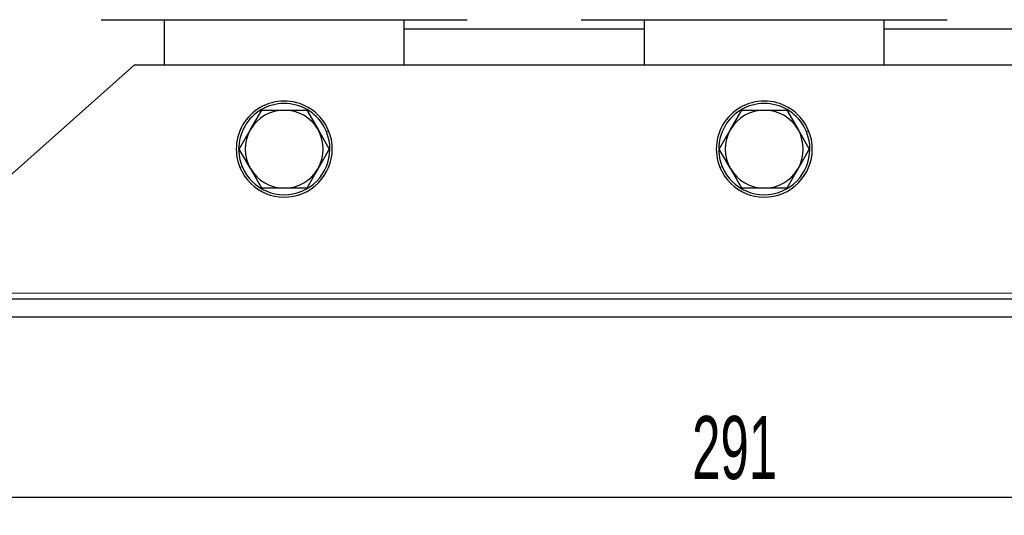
# Model space of a CAD drawing. Header units: millimetres. Extents: x 5 to 418, y -47 to 292.
# Tile 10 of 46: x 59 to 114, y 160 to 188. Entities that reach past the tile are written whole.
import ezdxf

# ---------------------------------------------------------------- set-up
doc = ezdxf.new("R2010")
doc.units = ezdxf.units.MM
doc.layers.add('SLD-0', color=7, linetype='Continuous')
doc.styles.add('SLDTEXTSTYLE0', font='TXT', dxfattribs={"width": 0.605})
doc.dimstyles.new('SLDDIMSTYLE0', dxfattribs={"dimtxt": 3.5, "dimasz": 3.302, "dimexe": 0, "dimexo": 0.0625, "dimgap": 0.875, "dimtad": 1, "dimlfac": 3, "dimrnd": 1e-09, "dimzin": 12, "dimdsep": 46, "dimtxsty": 'SLDTEXTSTYLE0', "dimsah": 1, "dimcen": 0.09, "dimadec": 0, "dimazin": 3, "dimtfac": 1, "dimtofl": 0, "dimtmove": 0, "dimatfit": 3, "dimfxl": 1, "dimfrac": 2, "dimtolj": 1, "dimtzin": 12, "dimarcsym": 0})

# ---------------------------------------------------------------- blocks, each defined once
blk = doc.blocks.new('_D')
at = {"layer": 'SLD-0'}
for p, q in [((52.187, 171.038), (52.187, 160.038)), ((149.187, 171.038), (149.187, 160.038)), ((52.187, 161.038), (149.187, 161.038))]:
    blk.add_line(p, q, dxfattribs=at)
for points in [[(52.187, 161.038), (55.489, 160.53), (55.489, 161.546)], [(149.187, 161.038), (145.885, 161.546), (145.885, 160.53)]]:
    blk.add_solid(points, dxfattribs=at)
at = {"layer": 'SLD-0', "insert": (96.677, 165.55), "char_height": 3.5, "attachment_point": 1, "style": 'SLDTEXTSTYLE0'}
blk.add_mtext('291', dxfattribs=at)
blk = doc.blocks.new('_D_1')
at = {"layer": 'SLD-0'}
for p, q in [((112.587, 262.205), (157.822, 262.205)), ((156.822, 262.205), (156.822, 171.038)), ((149.187, 171.038), (157.822, 171.038))]:
    blk.add_line(p, q, dxfattribs=at)
for points in [[(156.822, 262.205), (156.314, 258.903), (157.33, 258.903)], [(156.822, 171.038), (157.33, 174.34), (156.314, 174.34)]]:
    blk.add_solid(points, dxfattribs=at)
at = {"layer": 'SLD-0', "insert": (152.311, 210.606), "char_height": 3.5, "attachment_point": 1, "rotation": 90, "style": 'SLDTEXTSTYLE0'}
blk.add_mtext('273,5', dxfattribs=at)

msp = doc.modelspace()

# ---------------------------------------------------------------- linework, layer by layer
at = {"color": 7, "linetype": 'Continuous', "lineweight": 25}
for p, q in [((63.8538, 187.5547), (84.1871, 187.5547)), ((67.3538, 187.5547), (67.3538, 185.038)), ((80.6871, 185.038), (80.6871, 187.5547)), ((90.5205, 187.5547), (110.8538, 187.5547)), ((94.0205, 187.5547), (94.0205, 185.038)), ((107.3538, 185.038), (107.3538, 187.5547)), ((94.0205, 187.038), (80.6871, 187.038)), ((120.6871, 187.038), (107.3538, 187.038)), ((65.6871, 185.038), (52.1871, 173.038)), ((135.6871, 185.038), (65.6871, 185.038)), ((72.1441, 181.4547), (72.7696, 182.538)), ((72.7696, 182.538), (74.0205, 182.538)), ((74.0205, 182.538), (75.2714, 182.538)), ((75.2714, 182.538), (75.8969, 181.4547)), ((98.8108, 181.4547), (99.4362, 182.538)), ((99.4362, 182.538), (100.6871, 182.538)), ((100.6871, 182.538), (101.9381, 182.538)), ((101.9381, 182.538), (102.5635, 181.4547)), ((71.5186, 180.3714), (72.1441, 181.4547)), ((75.8969, 181.4547), (76.5223, 180.3714)), ((98.1853, 180.3714), (98.8108, 181.4547)), ((102.5635, 181.4547), (103.189, 180.3714)), ((72.1441, 179.288), (71.5186, 180.3714)), ((76.5223, 180.3714), (75.8969, 179.288)), ((98.8108, 179.288), (98.1853, 180.3714)), ((103.189, 180.3714), (102.5635, 179.288)), ((72.7696, 178.2047), (72.1441, 179.288)), ((75.8969, 179.288), (75.2714, 178.2047)), ((99.4362, 178.2047), (98.8108, 179.288)), ((102.5635, 179.288), (101.9381, 178.2047)), ((74.0205, 178.2047), (72.7696, 178.2047)), ((75.2714, 178.2047), (74.0205, 178.2047)), ((100.6871, 178.2047), (99.4362, 178.2047)), ((101.9381, 178.2047), (100.6871, 178.2047)), ((149.1871, 172.038), (52.1871, 172.038)), ((149.1871, 171.038), (52.1871, 171.038))]:
    msp.add_line(p, q, dxfattribs=at)
at = {"color": 7, "linetype": 'Continuous', "lineweight": 18}
for p, q in [((76.3606, 181.3418), (76.4838, 181.3928)), ((103.0273, 181.3418), (103.1504, 181.3928)), ((71.6804, 179.401), (71.5572, 179.3499)), ((98.347, 179.401), (98.2239, 179.3499)), ((149.1871, 172.3714), (52.1871, 172.3714))]:
    msp.add_line(p, q, dxfattribs=at)
at = {"color": 7, "linetype": 'Continuous', "lineweight": 25}
for centre, radius, start, end in [((74.0205, 180.3714), 2.6667, 22.52267, 202.52267), ((74.0205, 180.3714), 2.5333, 22.52267, 202.52267), ((100.6871, 180.3714), 2.6667, 22.52267, 202.52267), ((100.6871, 180.3714), 2.5333, 22.52267, 202.52267), ((74.0205, 180.3714), 2.1667, 90, 150), ((74.0205, 180.3714), 2.1667, 30, 90), ((100.6871, 180.3714), 2.1667, 90, 150), ((100.6871, 180.3714), 2.1667, 30, 90), ((74.0205, 180.3714), 2.6667, 202.52267, 22.52267), ((74.0205, 180.3714), 2.5333, 202.52267, 22.52267), ((74.0205, 180.3714), 2.1667, 150, 210), ((74.0205, 180.3714), 2.1667, 330, 30), ((100.6871, 180.3714), 2.6667, 202.52267, 22.52267), ((100.6871, 180.3714), 2.5333, 202.52267, 22.52267), ((100.6871, 180.3714), 2.1667, 150, 210), ((100.6871, 180.3714), 2.1667, 330, 30), ((74.0205, 180.3714), 2.1667, 210, 270), ((74.0205, 180.3714), 2.1667, 270, 330), ((100.6871, 180.3714), 2.1667, 210, 270), ((100.6871, 180.3714), 2.1667, 270, 330)]:
    msp.add_arc(centre, radius, start, end, dxfattribs=at)

# ---------------------------------------------------------------- dimensions: what is measured, and where the dimension line sits
at = {"layer": 'SLD-0'}
dim = msp.add_linear_dim(base=(156.8224, 171.038), p1=(112.5871, 262.2047), p2=(149.1871, 171.038), angle=90, dimstyle='SLDDIMSTYLE0', dxfattribs=at)
dim.commit()
dim.dimension.update_dxf_attribs({"geometry": '_D_1', "text_midpoint": (156.8224, 216.6214), "dimtype": 160})
dim = msp.add_linear_dim(base=(149.1871, 161.038), p1=(52.1871, 171.038), p2=(149.1871, 171.038), dimstyle='SLDDIMSTYLE0', dxfattribs=at)
dim.commit()
dim.dimension.update_dxf_attribs({"geometry": '_D', "text_midpoint": (100.6871, 161.038), "dimtype": 160})

doc.saveas('drawing.dxf')
